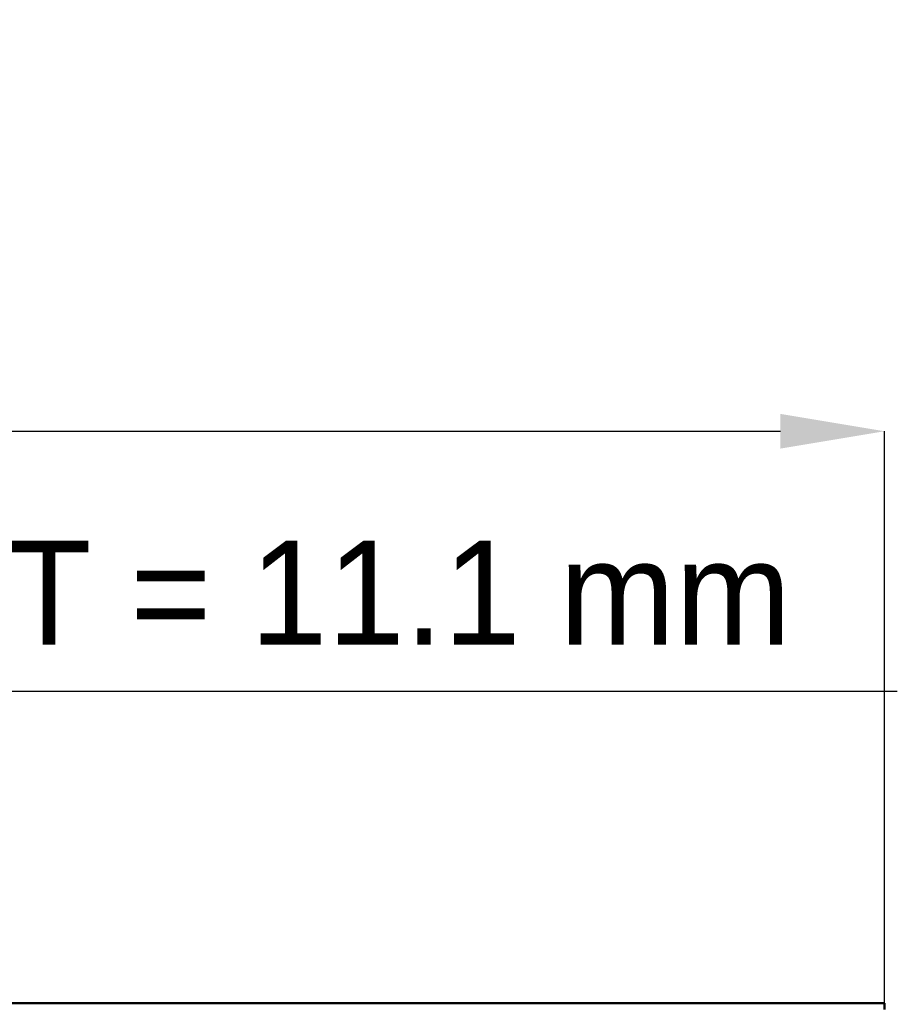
# Model space of a CAD drawing. Header units: millimetres. Extents: x -1015 to 606, y -500 to 954.
# Tile 36 of 36: x 201 to 606, y 499 to 954. Entities that reach past the tile are written whole.
import ezdxf

# ---------------------------------------------------------------- set-up
doc = ezdxf.new("R2010")
doc.units = ezdxf.units.MM
doc.layers.add('AM_0', color=7, linetype='Continuous', lineweight=50)
doc.layers.add('AM_5', color=3, linetype='Continuous', lineweight=25)
doc.dimstyles.new('ISO-25', dxfattribs={"dimtxt": 2.5, "dimasz": 2.5, "dimexe": 1.25, "dimexo": 0.625, "dimtad": 1, "dimtxsty": 'Standard', "dimcen": 2.5, "dimadec": 0, "dimazin": 0, "dimtfac": 1, "dimtmove": 0, "dimatfit": 3, "dimfxl": 1, "dimarcsym": 0})

# ---------------------------------------------------------------- blocks, each defined once
blk = doc.blocks.new('110_6h7e8gucwl676vbmudb1dzevf________0_in_LPPX423303311311120010003500_4')
at = {"layer": 'AM_0'}
for p in [(-600, 500), (600, 497)]:
    blk.add_line(p, (600, 500), dxfattribs=at)
blk = doc.blocks.new('*D141')
at = {"layer": 'AM_5', "color": 0, "lineweight": -2}
for p, q in [((-600, 500), (-600, 764)), ((-552, 764), (552, 764)), ((600, 500), (600, 764))]:
    blk.add_line(p, q, dxfattribs=at)
at = {"layer": 'AM_5', "color": 0}
for points in [[(-552, 772), (-552, 756), (-600, 764)], [(552, 756), (552, 772), (600, 764)]]:
    blk.add_solid(points, dxfattribs=at)
at = {"layer": 'Defpoints', "color": 0}
for p in [(600, 764), (-600, 500), (600, 500)]:
    blk.add_point(p, dxfattribs=at)
at = {"layer": 'AM_5', "color": 0, "insert": (0, 802.9), "char_height": 48, "attachment_point": 5}
blk.add_mtext('L = 1200 mm', dxfattribs=at)
blk = doc.blocks.new('*D142')
at = {"layer": 'AM_5', "color": 0, "lineweight": -2}
for p, q in [((-59.11, 644), (-107.11, 644)), ((-11.11, 500), (-11.11, 644)), ((-11.11, 644), (0, 644)), ((0, 500), (0, 644)), ((0, 644), (605.94, 644)), ((48, 644), (96, 644))]:
    blk.add_line(p, q, dxfattribs=at)
at = {"layer": 'AM_5', "color": 0}
for points in [[(-59.11, 636), (-59.11, 652), (-11.11, 644)], [(48, 652), (48, 636), (0, 644)]]:
    blk.add_solid(points, dxfattribs=at)
at = {"layer": 'Defpoints', "color": 0}
for p in [(0, 644), (-11.11, 500), (0, 500)]:
    blk.add_point(p, dxfattribs=at)
at = {"layer": 'AM_5', "color": 0, "insert": (350.97, 682.9), "char_height": 48, "attachment_point": 5}
blk.add_mtext('QT = 11.1 mm', dxfattribs=at)

msp = doc.modelspace()

# ---------------------------------------------------------------- block references
msp.add_blockref('110_6h7e8gucwl676vbmudb1dzevf________0_in_LPPX423303311311120010003500_4', (0, 0))

# ---------------------------------------------------------------- dimensions: what is measured, and where the dimension line sits
at = {"layer": 'AM_5'}
for base, p1, p2, text, picture, middle in [((600, 764), (-600, 500), (600, 500), 'L = 1200 mm', '*D141', (0, 764)), ((0, 644), (-11.11, 500), (0, 500), 'QT = 11.1 mm', '*D142', (350.969, 644))]:
    dim = msp.add_linear_dim(base=base, p1=p1, p2=p2, text=text, dimstyle='ISO-25', override={"dimtxt": 48, "dimasz": 48, "dimexe": 0, "dimexo": 0, "dimgap": 14.4}, dxfattribs=at)
    dim.commit()
    dim.dimension.update_dxf_attribs({"geometry": picture, "text_midpoint": middle, "dimtype": 160})

doc.saveas('drawing.dxf')
